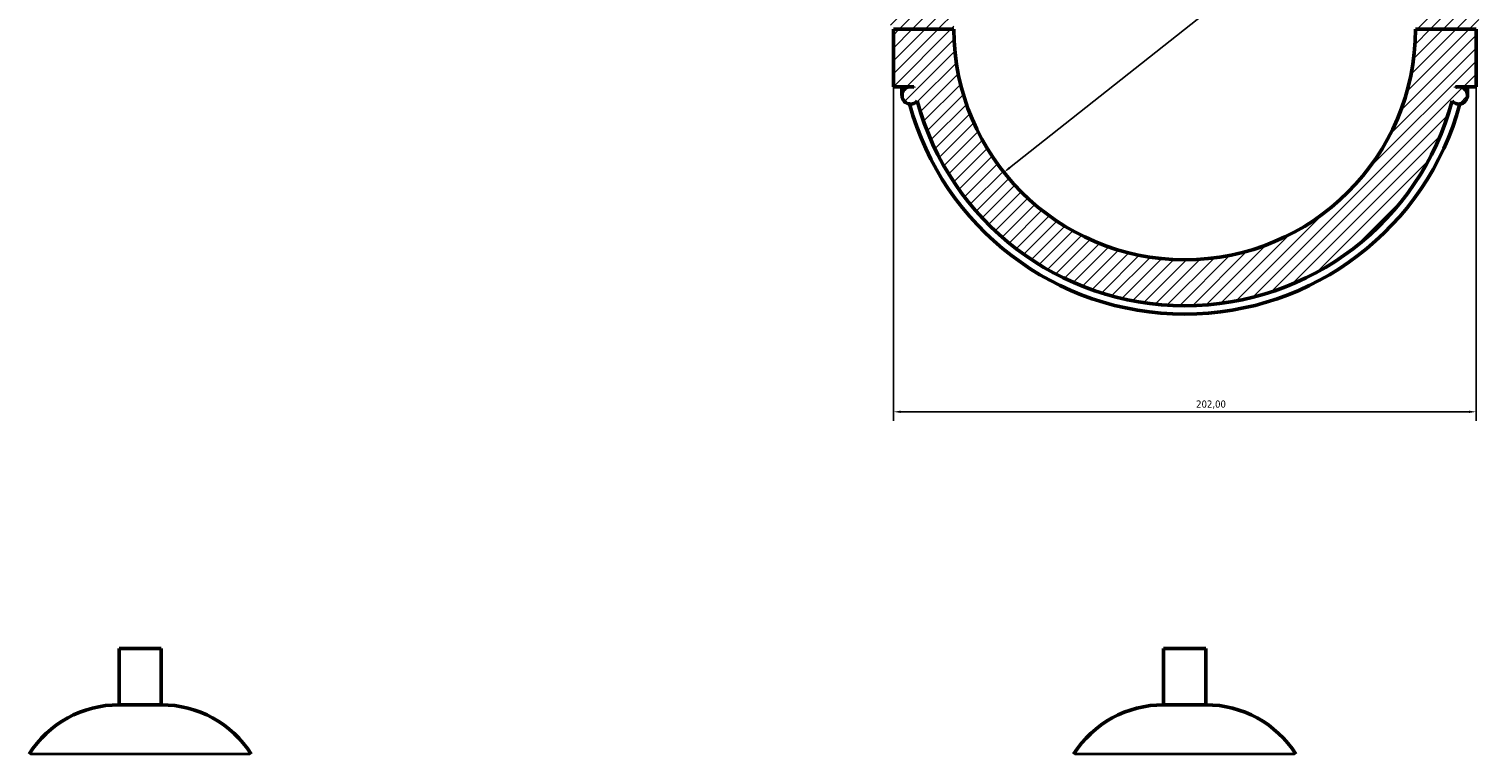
# Model space of a CAD drawing. Header units: millimetres. Extents: x 0 to 965, y -206 to 1211.
# Tile 7 of 9: x 64 to 567, y 608 to 860. Entities that reach past the tile are written whole.
import ezdxf

# ---------------------------------------------------------------- set-up
doc = ezdxf.new("R2010")
doc.units = ezdxf.units.MM
for name, color, linetype, lineweight in [('Dimension (ISO)', 7, 'Continuous', 25), ('Hatch (ISO)', 7, 'Continuous', 18), ('Visible (ISO)', 7, 'Continuous', 50), ('Visible Narrow (ISO)', 7, 'Continuous', 35)]:
    doc.layers.add(name, color=color, linetype=linetype, lineweight=lineweight)
doc.styles.add('Note Text (ISO)', font='tahoma.ttf')
doc.dimstyles.new('Default (ISO)', dxfattribs={"dimtxt": 2.5, "dimasz": 2.5, "dimexe": 3.175, "dimexo": 0, "dimgap": 0.762, "dimtad": 1, "dimrnd": 1e-08, "dimzin": 0, "dimtxsty": 'Note Text (ISO)', "dimcen": 0.09, "dimdle": 10, "dimclrd": 256, "dimclre": 256, "dimclrt": 232, "dimazin": 0, "dimtfac": 1.40208, "dimtmove": 0, "dimatfit": 3, "dimfxl": 1, "dimtolj": 1, "dimtzin": 0, "dimlwd": -1, "dimlwe": -1, "dimarcsym": 0})

# ---------------------------------------------------------------- blocks, each defined once
blk = doc.blocks.new('*D7')
at = {"layer": 'Defpoints', "color": 0, "transparency": 16777216}
for p in [(363.53, 839.51), (565.53, 839.51), (565.53, 726.73)]:
    blk.add_point(p, dxfattribs=at)
at = {"layer": 'Dimension (ISO)', "transparency": 16777216}
for p, q in [((363.53, 839.51), (363.53, 723.56)), ((565.53, 839.51), (565.53, 723.56)), ((366.03, 726.73), (563.03, 726.73))]:
    blk.add_line(p, q, dxfattribs=at)
for points in [[(366.03, 727.15), (366.03, 726.32), (363.53, 726.73)], [(563.03, 727.15), (563.03, 726.32), (565.53, 726.73)]]:
    blk.add_solid(points, dxfattribs=at)
at = {"layer": 'Dimension (ISO)', "color": 232, "true_color": 0xca0064, "transparency": 16777216, "insert": (468.48, 730.67), "char_height": 2.5, "attachment_point": 1, "style": 'Note Text (ISO)'}
blk.add_mtext('\\A1;202,00', dxfattribs=at)
blk = doc.blocks.new('*D8')
at = {"layer": 'Defpoints', "color": 0, "transparency": 16777216}
for p in [(527.22, 909.21), (401.84, 809.81)]:
    blk.add_point(p, dxfattribs=at)
at = {"layer": 'Dimension (ISO)', "transparency": 16777216}
blk.add_line((403.8, 811.36), (525.26, 907.66), dxfattribs=at)
for points in [[(525, 907.98), (525.52, 907.33), (527.22, 909.21)], [(403.54, 811.69), (404.06, 811.03), (401.84, 809.81)]]:
    blk.add_solid(points, dxfattribs=at)
at = {"layer": 'Dimension (ISO)', "color": 232, "true_color": 0xca0064, "transparency": 16777216, "insert": (474.51, 872.49), "char_height": 2.5, "attachment_point": 1, "rotation": 38.4097, "style": 'Note Text (ISO)'}
blk.add_mtext('\\A1;∅160,00', dxfattribs=at)

msp = doc.modelspace()

# ---------------------------------------------------------------- hatches: boundary and pattern name
at = {"layer": 'Hatch (ISO)'}
h = msp.add_hatch(dxfattribs=at)
h.set_pattern_fill('ANSI31', color=256, scale=25.4, style=0)
h.set_pattern_definition([(45, (0, 0), (-2.245064, 2.245064), [])])
edge = h.paths.add_edge_path()
edge.add_ellipse((566.031, 880.008), major_axis=(0.5, 0), ratio=1, start_angle=0, end_angle=90)
edge.add_line((566.031, 880.508), (558.206, 880.508))
edge.add_ellipse((464.531, 859.508), major_axis=(93.675, 21), ratio=1, start_angle=0, end_angle=54.95324)
edge.add_ellipse((464.531, 859.508), major_axis=(36.6, 88.749), ratio=1, start_angle=0, end_angle=44.82226)
edge.add_ellipse((464.531, 859.508), major_axis=(-36.6, 88.749), ratio=1, start_angle=0, end_angle=54.95324)
edge.add_line((370.856, 880.508), (362.531, 880.508))
edge.add_line((362.531, 880.508), (362.531, 859.558))
edge.add_line((362.531, 859.558), (384.531, 859.558))
edge.add_ellipse((464.531, 859.508), major_axis=(-80, 0.05), ratio=1, start_angle=180.07162, end_angle=360, ccw=False)
edge.add_line((544.531, 859.558), (566.531, 859.558))
edge.add_line((566.531, 859.558), (566.531, 880.008))
edge = h.paths.add_edge_path()
edge.add_line((565.531, 839.508), (565.531, 859.458))
edge.add_line((565.531, 859.458), (544.531, 859.458))
edge.add_ellipse((464.531, 859.508), major_axis=(80, -0.05), ratio=1, start_angle=180.07162, end_angle=360, ccw=False)
edge.add_line((384.531, 859.458), (363.531, 859.458))
edge.add_line((363.531, 859.458), (363.531, 839.508))
edge.add_line((363.531, 839.508), (369.531, 839.508))
edge.add_ellipse((369.531, 836.508), major_axis=(0, 3), ratio=1, start_angle=0, end_angle=229.88592)
edge.add_ellipse((464.531, 859.508), major_axis=(-92.706, -24.933), ratio=1, start_angle=0, end_angle=149.89333)
edge.add_ellipse((559.531, 836.508), major_axis=(-2.294, -1.933), ratio=1, start_angle=0, end_angle=229.88592)
edge.add_line((559.531, 839.508), (565.531, 839.508))
edge = h.paths.add_edge_path(flags=0)
edge.add_ellipse((559.531, 836.508), major_axis=(0, 3), ratio=1, start_angle=0, end_angle=22.66646)
edge.add_ellipse((464.531, 859.508), major_axis=(93.844, -20.232), ratio=1, start_angle=0, end_angle=0.14143)
edge.add_line((558.425, 839.508), (559.531, 839.508))
edge = h.paths.add_edge_path(flags=0)
edge.add_line((369.531, 839.508), (370.638, 839.508))
edge.add_ellipse((464.531, 859.508), major_axis=(-93.894, -20), ratio=1, start_angle=0, end_angle=0.14143)
edge.add_ellipse((369.531, 836.508), major_axis=(1.156, 2.768), ratio=1, start_angle=0, end_angle=22.66646)

# ---------------------------------------------------------------- linework, layer by layer
at = {"layer": 'Visible (ISO)'}
for p, q in [((384.531, 859.458), (363.531, 859.458)), ((363.531, 859.458), (363.531, 839.508)), ((366.531, 859.558), (366.531, 859.458)), ((372.531, 859.558), (372.531, 859.458)), ((565.531, 859.458), (544.531, 859.458)), ((556.531, 859.458), (556.531, 859.558)), ((562.531, 859.458), (562.531, 859.558)), ((565.531, 839.508), (565.531, 859.458)), ((363.531, 839.508), (369.531, 839.508)), ((366.531, 839.508), (366.531, 836.508)), ((369.531, 839.508), (370.638, 839.508)), ((558.425, 839.508), (559.531, 839.508)), ((559.531, 839.508), (565.531, 839.508)), ((562.531, 836.508), (562.531, 839.508)), ((109.779, 644.597), (95.139, 644.597)), ((95.139, 625.077), (95.139, 644.597)), ((109.779, 625.077), (109.779, 644.597)), ((471.851, 644.597), (457.211, 644.597)), ((457.211, 625.077), (457.211, 644.597)), ((471.851, 625.077), (471.851, 644.597)), ((109.779, 625.077), (95.139, 625.077)), ((471.851, 625.077), (457.211, 625.077))]:
    msp.add_line(p, q, dxfattribs=at)
for centre, radius, start, end in [((464.531, 859.508), 80, 180.03581, 359.96419), ((369.531, 836.508), 3, 90, 319.88592), ((369.531, 836.508), 3, 67.33354, 90), ((464.531, 859.508), 96, 192.0247, 192.16613), ((559.531, 836.508), 3, 220.11408, 90), ((559.531, 836.508), 3, 90, 112.66646), ((464.531, 859.508), 96, 347.83387, 347.9753), ((464.531, 859.508), 96, 195.05333, 344.94667), ((464.531, 859.508), 98.88, 195.22813, 344.77187), ((95.139, 588.031), 37.046, 90, 147.38758), ((109.779, 588.031), 37.046, 32.61242, 90), ((457.211, 588.031), 37.046, 90, 147.38758), ((471.851, 588.031), 37.046, 32.61242, 90)]:
    msp.add_arc(centre, radius, start, end, dxfattribs=at)
at = {"layer": 'Visible Narrow (ISO)'}
for p, q in [((140.51, 607.997), (64.408, 607.997)), ((502.582, 607.997), (426.48, 607.997))]:
    msp.add_line(p, q, dxfattribs=at)

# ---------------------------------------------------------------- dimensions: what is measured, and where the dimension line sits
at = {"layer": 'Dimension (ISO)'}
dim = msp.add_diameter_dim_2p(p1=(401.844, 809.806), p2=(527.218, 909.211), dimstyle='Default (ISO)', override={"dimdec": 2, "dimlfac": 1, "dimtp": 0, "dimtm": 0, "dimtdec": 2, "dimatfit": 2}, dxfattribs=at)
dim.commit()
dim.dimension.update_dxf_attribs({"geometry": '*D8', "text_midpoint": (482.015, 873.371), "dimtype": 163})
dim = msp.add_linear_dim(base=(565.531, 726.733), p1=(363.531, 839.508), p2=(565.531, 839.508), angle=180, dimstyle='Default (ISO)', override={"dimdec": 2, "dimtp": 0, "dimtm": 0, "dimtdec": 2, "dimtofl": 0, "dimatfit": 1}, dxfattribs=at)
dim.commit()
dim.dimension.update_dxf_attribs({"geometry": '*D7', "text_midpoint": (473.531, 726.733), "dimtype": 160})

doc.saveas('drawing.dxf')
